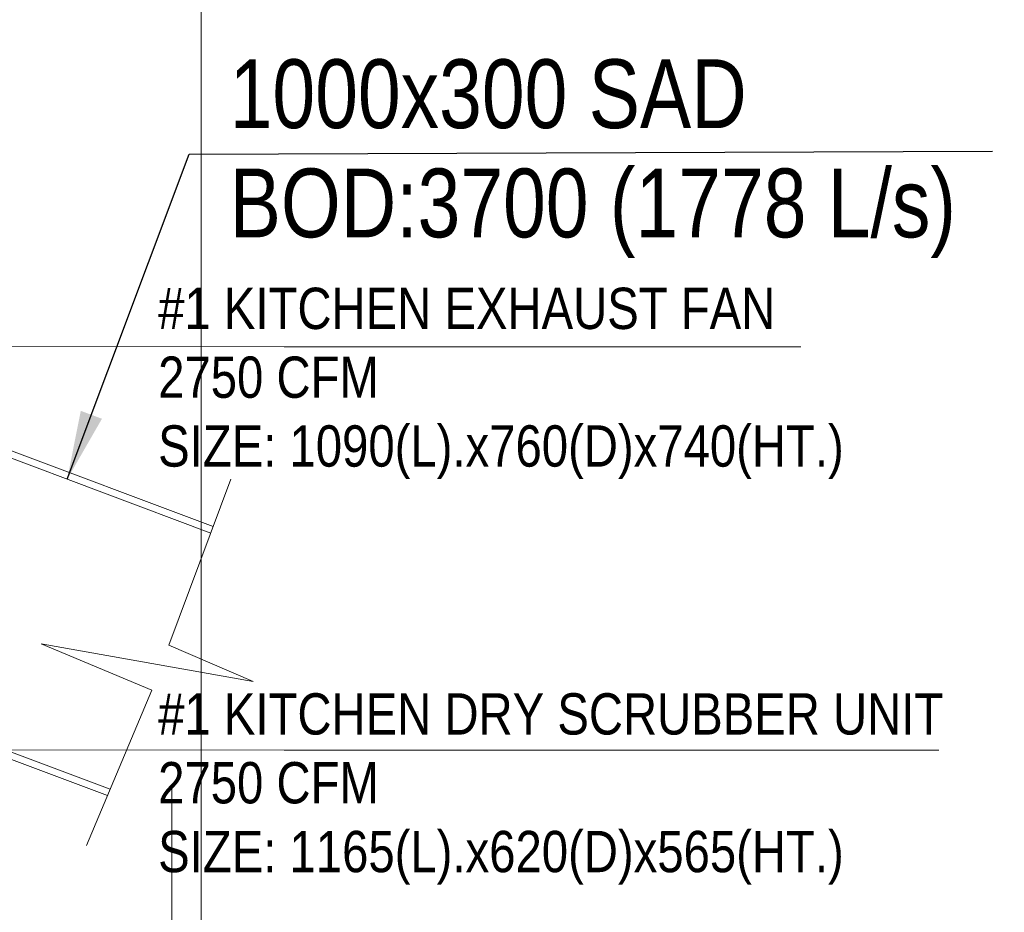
# Model space of a CAD drawing. Header units: millimetres. Extents: x -116878 to 389011, y -1241 to 103674.
# Tile 66 of 103: x 70631 to 74210, y 35125 to 38369. Entities that reach past the tile are written whole.
import ezdxf

# ---------------------------------------------------------------- set-up
doc = ezdxf.new("R2010")
doc.units = ezdxf.units.MM
doc.header["$MEASUREMENT"] = 0
for name, color, linetype, lineweight in [('02_Elevation 00', 252, 'Continuous', 9), ('M-HVAC-DUCT', 7, 'Continuous', 15), ('M-HVAC-DUCT-IDEN', 7, 'Continuous', 13), ('MEPTEK-SAD', 6, 'Continuous', 30)]:
    doc.layers.add(name, color=color, linetype=linetype, lineweight=lineweight)
doc.layers.add('MEPTEK-UNITS', color=1, linetype='Continuous')
doc.styles.add('ARIAL', font='ARIALN.TTF')
doc.styles.add('Arial_1', font='arial.ttf', dxfattribs={"width": 0.8, "height": 250})
doc.dimstyles.new('Copy of Standard', dxfattribs={"dimtxt": 78, "dimasz": 60, "dimexe": 24, "dimexo": 24, "dimgap": 24, "dimtad": 1, "dimtoh": 1, "dimdec": 0, "dimzin": 0, "dimdsep": 46, "dimtxsty": 'Standard', "dimcen": 0.09, "dimadec": 0, "dimazin": 0, "dimtfac": 1, "dimtdec": 0, "dimtofl": 0, "dimtmove": 0, "dimatfit": 3, "dimfxl": 1, "dimtolj": 1, "dimtzin": 0, "dimarcsym": 0})
doc.dimstyles.get("Standard").update_dxf_attribs({"dimtxt": 250, "dimasz": 150, "dimexe": 0.18, "dimexo": 0.0625, "dimgap": 0.09, "dimtad": 0, "dimtih": 1, "dimtoh": 1, "dimdec": 0, "dimzin": 0, "dimdsep": 46, "dimtxsty": 'Standard', "dimcen": 0.09, "dimadec": 0, "dimazin": 0, "dimtfac": 1, "dimtdec": 0, "dimtofl": 0, "dimtmove": 0, "dimatfit": 3, "dimfxl": 1, "dimtolj": 1, "dimtzin": 0, "dimarcsym": 0})

msp = doc.modelspace()

# ---------------------------------------------------------------- linework, layer by layer
at = {"layer": '02_Elevation 00'}
msp.add_lwpolyline([(71289.9, 43189.7), (71289.9, 30282.1), (71099.9, 30259.5), (71439.6, 30215), (71289.9, 30190.4), (71289.9, 19455.2)], dxfattribs=at)
at = {"layer": 'M-HVAC-DUCT', "color": 140, "true_color": 0x00bfff}
for p, q in [((71333.8, 36526.7), (70497.3, 36840.4)), ((70488.6, 36817), (71325, 36503.3)), ((71398.4, 36699), (71172.2, 36095.9)), ((70873.5, 35367.7), (71110.5, 35932.2)), ((70959.4, 35572.4), (70137.4, 35880.7)), ((70128.6, 35857.3), (70949.8, 35549.3))]:
    msp.add_line(p, q, dxfattribs=at)
msp.add_lwpolyline([(71110.5, 35932.2), (70708.2, 36101), (71479.4, 35964), (71172.2, 36095.9)], dxfattribs=at)
at = {"layer": 'M-HVAC-DUCT-IDEN'}
msp.add_line((71184.2, 35583), (71184.2, 34733.3), dxfattribs=at)

# ---------------------------------------------------------------- texts
at = {"layer": 'MEPTEK-SAD', "char_height": 250, "attachment_point": 1, "rotation": 359.9961, "style": 'Arial_1'}
for s, insert, width in [('1000x300 SAD', (71394, 38224.8), 2257.552), ('BOD:3700 (1778 L/s)', (71393.9, 37828), 3193.923)]:
    msp.add_mtext(s, dxfattribs=dict(at, insert=insert, width=width))
at = {"layer": 'MEPTEK-UNITS', "char_height": 150, "attachment_point": 1, "style": 'ARIAL'}
for s, insert in [('#1 KITCHEN EXHAUST FAN\\P2750 CFM\\PSIZE: 1090(L).x760(D)x740(HT.)', (71134, 37394.8)), ('#1 KITCHEN DRY SCRUBBER UNIT\\P2750 CFM\\PSIZE: 1165(L).x620(D)x565(HT.)', (71134, 35921))]:
    msp.add_mtext_dynamic_manual_height_columns(s, width=13628.462, gutter_width=1, heights=[0], dxfattribs=dict(at, insert=insert))

# ---------------------------------------------------------------- leaders
at = {"layer": 'MEPTEK-SAD'}
msp.add_leader([(70803.4, 36698.9), (71246.4, 37880), (74166.6, 37891)], dimstyle='Standard', override={"dimasz": 250, "dimgap": 0.09, "dimtad": 0}, dxfattribs=at)
at = {"layer": 'MEPTEK-UNITS'}
for points in [[(69991.4, 37182), (71591.7, 37179.6), (73470.6, 37179.6)], [(70097, 35716.3), (71591.7, 35714), (73971.2, 35714)]]:
    msp.add_leader(points, dimstyle='Copy of Standard', override={"dimasz": 150, "dimtad": 0, "dimdec": 0, "dimlfac": 1, "dimrnd": 0.0005, "dimpost": 'MM\\X', "dimclrd": 256, "dimclre": 4, "dimtdec": 0, "dimfxl": 0.18, "dimlwd": 0, "dimlwe": 0, "dimarcsym": 1}, dxfattribs=at)

doc.saveas('drawing.dxf')
